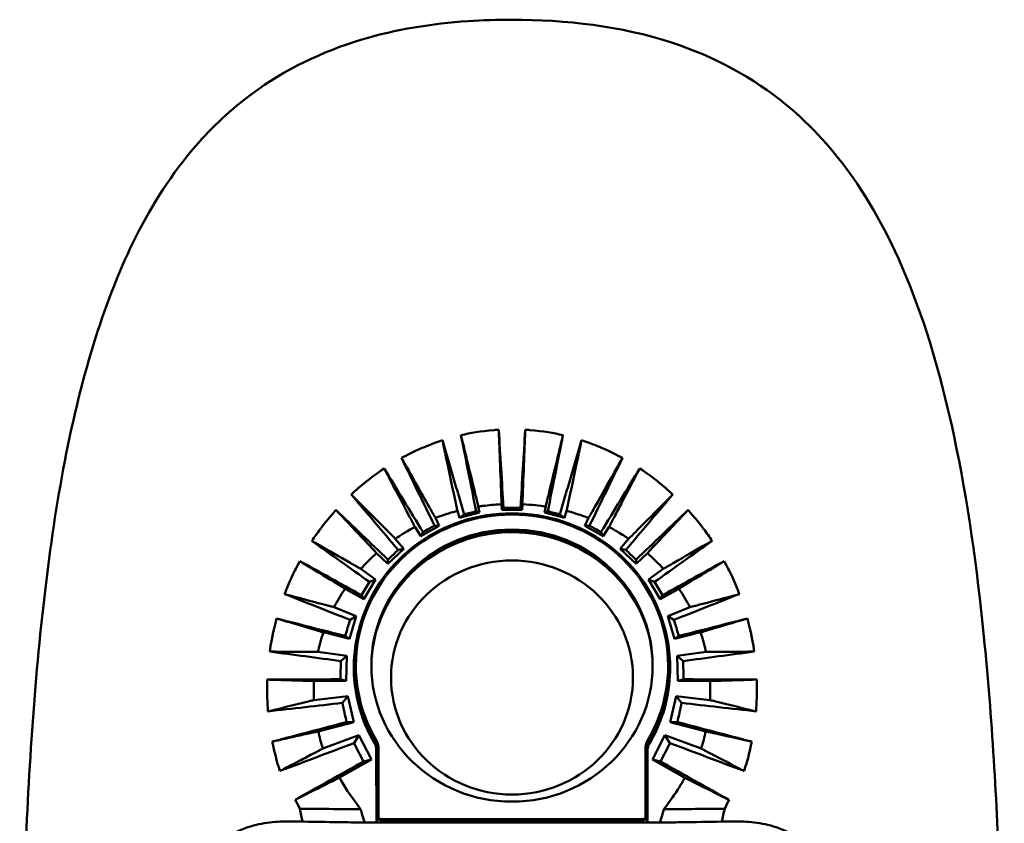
# Model space of a CAD drawing. Header units: millimetres. Extents: x 393 to 1646, y 391 to 1072.
# Tile 7 of 9: x 1110 to 1285, y 654 to 797. Entities that reach past the tile are written whole.
import ezdxf

# ---------------------------------------------------------------- set-up
doc = ezdxf.new("R2010")
doc.units = ezdxf.units.MM
doc.header["$LTSCALE"] = 4
doc.layers.add('Visibile (ISO)', color=7, linetype='Continuous', lineweight=50)

msp = doc.modelspace()

# ---------------------------------------------------------------- linework, layer by layer
at = {"layer": 'Visibile (ISO)'}
for p, q in [((1191.5, 709.58), (1191.29, 710.65)), ((1195.43, 711.07), (1195.49, 710.09)), ((1199.06, 710.09), (1199.13, 711.07)), ((1203.27, 710.65), (1203.06, 709.58)), ((1187.57, 709.88), (1187.95, 708.66)), ((1187.95, 708.66), (1191.5, 709.58)), ((1187.95, 708.66), (1188.79, 709.27)), ((1191.5, 709.58), (1190.91, 709.82)), ((1195.49, 710.09), (1195.77, 710.44)), ((1195.49, 710.09), (1199.06, 710.09)), ((1198.79, 710.44), (1195.77, 710.44)), ((1199.06, 710.09), (1198.79, 710.44)), ((1203.06, 709.58), (1203.65, 709.82)), ((1203.06, 709.58), (1206.61, 708.66)), ((1206.61, 708.66), (1205.76, 709.27)), ((1206.61, 708.66), (1206.98, 709.88)), ((1180.04, 707.01), (1181.06, 705.38)), ((1181.06, 705.38), (1184.33, 707.21)), ((1184.33, 707.21), (1183.5, 707.26)), ((1184.33, 707.21), (1183.66, 708.63)), ((1210.9, 708.63), (1210.22, 707.21)), ((1210.22, 707.21), (1211.06, 707.26)), ((1210.22, 707.21), (1213.5, 705.38)), ((1213.5, 705.38), (1214.51, 707.01)), ((1181.06, 705.38), (1181.48, 706.13)), ((1213.5, 705.38), (1213.08, 706.13)), ((1178.05, 703.14), (1176.54, 704.94)), ((1218.01, 704.94), (1216.51, 703.14)), ((1173.22, 702.37), (1175.24, 700.46)), ((1175.24, 700.46), (1178.05, 703.14)), ((1178.05, 703.14), (1177.04, 702.97)), ((1216.51, 703.14), (1217.51, 702.97)), ((1216.51, 703.14), (1219.32, 700.46)), ((1219.32, 700.46), (1221.34, 702.37)), ((1175.24, 700.46), (1175.24, 701.23)), ((1219.32, 700.46), (1219.32, 701.23)), ((1173.04, 697.68), (1170.39, 699.59)), ((1224.17, 699.59), (1221.52, 697.68)), ((1170.92, 694.23), (1173.04, 697.68)), ((1173.04, 697.68), (1171.95, 697.26)), ((1221.52, 697.68), (1222.61, 697.26)), ((1221.52, 697.68), (1223.64, 694.23)), ((1167.61, 696.04), (1170.92, 694.23)), ((1170.92, 694.23), (1170.52, 694.92)), ((1223.64, 694.23), (1226.94, 696.04)), ((1223.64, 694.23), (1224.04, 694.92)), ((1169.61, 691.2), (1165.66, 692.77)), ((1228.9, 692.77), (1224.95, 691.2)), ((1168.38, 687.13), (1169.61, 691.2)), ((1169.61, 691.2), (1168.5, 690.52)), ((1224.95, 691.2), (1226.06, 690.52)), ((1224.95, 691.2), (1226.18, 687.13)), ((1163.76, 688.31), (1168.38, 687.13)), ((1226.18, 687.13), (1230.8, 688.31)), ((1168.38, 687.13), (1167.64, 687.66)), ((1226.18, 687.13), (1226.92, 687.66)), ((1167.95, 684.14), (1162.79, 684.82)), ((1231.77, 684.82), (1226.61, 684.14)), ((1167.95, 684.14), (1166.88, 683.21)), ((1167.78, 679.67), (1167.95, 684.14)), ((1226.61, 684.14), (1227.68, 683.21)), ((1226.61, 684.14), (1226.78, 679.67)), ((1169.53, 682.14), (1169.53, 682.4)), ((1225.03, 682.14), (1225.03, 682.4)), ((1162.09, 679.65), (1167.78, 679.67)), ((1167.78, 679.67), (1166.76, 679.96)), ((1226.78, 679.67), (1227.8, 679.96)), ((1226.78, 679.67), (1232.47, 679.65)), ((1168.12, 676.94), (1162.08, 676.26)), ((1168.12, 676.94), (1167.13, 675.76)), ((1169.14, 672.36), (1168.12, 676.94)), ((1226.43, 676.94), (1225.42, 672.36)), ((1226.43, 676.94), (1227.43, 675.76)), ((1232.47, 676.26), (1226.43, 676.94)), ((1162.84, 670.7), (1169.14, 672.36)), ((1169.14, 672.36), (1167.87, 672.36)), ((1225.42, 672.36), (1226.69, 672.36)), ((1225.42, 672.36), (1231.71, 670.7)), ((1170.08, 670.06), (1163.68, 667.66)), ((1170.08, 670.06), (1169.21, 668.63)), ((1172.31, 665.68), (1170.08, 670.06)), ((1224.47, 670.06), (1222.25, 665.68)), ((1224.47, 670.06), (1225.35, 668.63)), ((1230.88, 667.66), (1224.47, 670.06)), ((1173.16, 667.47), (1173.17, 654.5)), ((1173.24, 667.49), (1173.25, 654.52)), ((1173.53, 667.99), (1173.53, 655.6)), ((1221.03, 655.6), (1221.03, 667.99)), ((1221.31, 654.52), (1221.31, 667.49)), ((1221.39, 654.5), (1221.39, 667.47)), ((1166.63, 662.49), (1172.31, 665.68)), ((1172.31, 665.68), (1170.86, 665.34)), ((1222.25, 665.68), (1223.7, 665.34)), ((1222.25, 665.68), (1227.99, 662.45)), ((1156.61, 654.67), (1160.05, 654.67)), ((1173.25, 654.52), (1173.17, 654.5)), ((1173.25, 654.52), (1221.31, 654.52)), ((1173.53, 655.6), (1173.53, 655.35)), ((1174.03, 655.12), (1220.53, 655.12)), ((1220.53, 654.87), (1174.03, 654.87)), ((1221.03, 655.35), (1221.03, 655.6)), ((1221.31, 654.52), (1221.39, 654.5)), ((1234.59, 654.67), (1237.95, 654.67)), ((1171.08, 654.5), (1173.17, 654.5)), ((1221.39, 654.5), (1223.57, 654.5))]:
    msp.add_line(p, q, dxfattribs=at)
for centre, major_axis, ratio, start_param, end_param in [((1195.44, 594), (-60.19, 334.99), 0.050006, 5.056435, 5.099792), ((1213.25, 594), (24.39, -335), 0.028508, 4.310778, 4.355307), ((1181.31, 594), (-24.39, -335), 0.028508, 1.927878, 1.972408), ((1199.11, 594), (60.19, 334.99), 0.050006, 1.183393, 1.22675), ((1258.6, 594), (112.89, -334.85), 0.089392, 4.288768, 4.330982), ((1135.96, 594), (-112.89, -334.85), 0.089392, 1.952203, 1.994417), ((1210.14, 594), (-153.41, 334.85), 0.065545, 5.027266, 5.065697), ((1184.42, 594), (153.41, 334.85), 0.065545, 1.217488, 1.25592), ((1281.58, 594), (216.88, -334.73), 0.062239, 4.294687, 4.330769), ((1112.97, 594), (-216.88, -334.73), 0.062239, 1.952417, 1.988499), ((1227.81, 594), (-271.88, 334.45), 0.070712, 4.986274, 5.017491), ((1166.75, 594), (271.88, 334.45), 0.070712, 1.265694, 1.296912), ((1197.28, 682.4), (27.75, 0), 0.967243, 5.758629, 9.949334), ((1317.38, 594), (361.78, -334.71), 0.038749, 4.316754, 4.344707), ((1197.28, 682.39), (28, 0), 0.967249, 0.293358, 2.848234), ((693.69, 594), (-1307.03, -334.8), 0.00895, 1.957001, 1.958752), ((1700.87, 594), (1307.03, -334.8), 0.00895, 4.324433, 4.326184), ((1077.18, 594), (-361.78, -334.71), 0.038749, 1.938478, 1.966432), ((948.14, 594), (-611.11, -334.75), 0.021259, 1.950902, 1.954483), ((1446.42, 594), (611.11, -334.75), 0.021259, 4.328702, 4.332284), ((1197.28, 682.12), (28, 0), 0.967249, 2.085629, 2.84361), ((1197.28, 682.14), (25, 0), 0.967243, 0.005249, 3.136344), ((1197.28, 681.86), (25.08, 0), 0.967243, 0.267981, 2.853185), ((1197.28, 682.12), (28, 0), 0.967249, 0.297983, 1.055963), ((1253.53, 594), (-452.66, 333.77), 0.063319, 4.940056, 4.963054), ((1141.03, 594), (452.66, 333.77), 0.063319, 1.320131, 1.343129), ((1034.1, 594), (-358.65, -334.71), 0.039111, 1.938503, 1.943986), ((1360.46, 594), (358.65, -334.71), 0.039111, 4.339199, 4.344682), ((1385.8, 594), (617.47, -334.75), 0.021001, 4.348661, 4.367676), ((1008.76, 594), (-617.47, -334.75), 0.021001, 1.915509, 1.934524), ((1077.88, 594), (-214.82, -334.73), 0.06269, 1.917002, 1.924338), ((1316.67, 594), (214.82, -334.73), 0.06269, 4.358847, 4.366183), ((1304.5, 594), (-824.43, 333.02), 0.044109, 4.895898, 4.910226), ((1090.06, 594), (824.43, 333.02), 0.044109, 1.372959, 1.387287), ((1586.91, 594), (1331.14, -334.8), 0.008774, 4.384505, 4.394174), ((1104.73, 594), (-111.26, -334.85), 0.089875, 1.883995, 1.892927), ((1289.83, 594), (111.26, -334.85), 0.089875, 4.390259, 4.39919), ((807.65, 594), (-1331.14, -334.8), 0.008774, 1.889011, 1.898681), ((1523.78, 594), (-2463.06, 332.51), 0.016538, 4.860037, 4.86523), ((870.77, 594), (2463.06, 332.51), 0.016538, 1.417955, 1.423148), ((1122.99, 594), (23.23, 334.99), 0.116475, 4.979976, 4.990012), ((1271.57, 594), (-23.23, 334.99), 0.116475, 1.293173, 1.303209), ((1197.28, 682.14), (-27.75, 0), 0.967243, 0, 0.524556), ((1197.28, 682.14), (27.75, 0), 0.967243, 5.758629, 6.283185), ((814.44, 594), (2886.08, 332.49), 0.014173, 1.446653, 1.451267), ((1136.14, 594), (-62.74, 334.89), 0.136921, 4.922849, 4.933299), ((1258.42, 594), (62.74, 334.89), 0.136921, 1.349886, 1.360336), ((1580.12, 594), (-2886.08, 332.49), 0.014173, 4.831918, 4.836532), ((821.18, 594), (-1283.72, -334.8), 0.009126, 1.831213, 1.841881), ((1573.38, 594), (1283.72, -334.8), 0.009126, 4.441305, 4.451973), ((1083.45, 594), (873.2, 332.97), 0.042193, 1.456352, 1.471515), ((1145.73, 594), (-158.16, 334.21), 0.145497, 4.858226, 4.868289), ((1171.53, 667.99), (2, 0), 0.967243, 0, 0.524556), ((1171.53, 667.73), (2, 0), 0.967243, 0, 0.524556), ((1223.03, 667.99), (-2, 0), 0.967243, 5.758629, 6.283185), ((1223.03, 667.73), (-2, 0), 0.967243, 5.758629, 6.283185), ((1248.82, 594), (158.16, 334.21), 0.145497, 1.414897, 1.424959), ((1311.1, 594), (-873.2, 332.97), 0.042193, 4.811671, 4.826833), ((1012.23, 594), (-604.85, -334.75), 0.021518, 1.803592, 1.824242), ((1382.33, 594), (604.85, -334.75), 0.021518, 4.458943, 4.479701), ((1174.03, 655.6), (-0.5, 0), 0.967243, 0, 1.570796), ((1174.03, 655.35), (-0.5, 0), 0.967243, 0, 1.570796), ((1220.53, 655.6), (0.5, 0), 0.967243, 4.712389, 6.283185), ((1220.53, 655.35), (0.5, 0), 0.967243, 4.712389, 6.283185)]:
    msp.add_ellipse(centre, major_axis=major_axis, ratio=ratio, start_param=start_param, end_param=end_param, dxfattribs=at)
for centre, major_axis in [((1197.28, 682.4), (25, 0)), ((1197.28, 680.28), (21.5, 0))]:
    msp.add_ellipse(centre, major_axis=major_axis, ratio=0.967243, dxfattribs=at)
for points, knots in [([(1109.78, 594), (1109.78, 611.27), (1110.02, 628.59), (1111.31, 662.58), (1112.35, 679.36), (1116.13, 711.22), (1118.78, 726.51), (1127.21, 753.09), (1132.65, 765), (1144.01, 778.14), (1147.38, 781.31), (1156.8, 788.25), (1163.5, 791.53), (1176.64, 795.45), (1183.06, 796.49), (1192.07, 797.1), (1194.68, 797.18), (1197.28, 797.18)], [0, 0, 0, 0, 5.180434, 5.180434, 10.322427, 10.322427, 15.256179, 15.256179, 19.504039, 19.504039, 21.003995, 21.003995, 23.269108, 23.269108, 25.20007, 25.20007, 25.98097, 25.98097, 25.98097, 25.98097]), ([(1197.28, 797.18), (1206.87, 797.18), (1216.7, 796.03), (1233.17, 790.67), (1240.22, 786.84), (1250.61, 778.26), (1254.56, 773.83), (1262.09, 763.09), (1265.4, 756.5), (1271.45, 741.19), (1273.91, 732.25), (1278.3, 711.61), (1279.94, 699.69), (1282.6, 673.14), (1283.44, 658.34), (1284.56, 627.09), (1284.78, 610.52), (1284.78, 594)], [0, 0, 0, 0, 2.87654, 2.87654, 5.316728, 5.316728, 7.249789, 7.249789, 9.689693, 9.689693, 12.711757, 12.711757, 16.507434, 16.507434, 21.032995, 21.032995, 25.988816, 25.988816, 25.988816, 25.988816]), ([(1194.92, 724.31), (1194.58, 724.29), (1194.36, 724.27), (1191.63, 724.06), (1189.85, 723.72), (1188.22, 723.34)], [-0.7189089, -0.7189089, -0.7189089, -0.7189089, -0.6766617, -0.6766617, -0.1752467, -0.1752467, -0.1752467, -0.1752467]), ([(1190.75, 712.9), (1190.33, 714.62), (1189.9, 716.41), (1189.34, 718.71), (1189.2, 719.27), (1189.07, 719.83), (1188.79, 720.98), (1188.5, 722.15), (1188.22, 723.34)], [0.309454, 0.309454, 0.309454, 0.309454, 1.101375, 1.101375, 1.34947, 1.34947, 1.34947, 1.860527, 1.860527, 1.860527, 1.860527]), ([(1195.34, 713.39), (1195.24, 715.91), (1195.15, 718.43), (1195.07, 720.53), (1195.02, 721.64), (1194.98, 722.81), (1194.93, 724.03), (1194.93, 724.13), (1194.93, 724.22), (1194.92, 724.31)], [-2.121771, -2.121771, -2.121771, -2.121771, -0.981463, -0.981463, -0.981463, -0.375877, -0.375877, -0.375877, -0.329718, -0.329718, -0.329718, -0.329718]), ([(1199.22, 713.39), (1199.31, 715.91), (1199.41, 718.43), (1199.49, 720.53), (1199.53, 721.64), (1199.58, 722.81), (1199.63, 724.03), (1199.63, 724.13), (1199.63, 724.22), (1199.64, 724.31)], [0.428376, 0.428376, 0.428376, 0.428376, 1.37902, 1.37902, 1.37902, 1.884551, 1.884551, 1.884551, 1.923161, 1.923161, 1.923161, 1.923161]), ([(1206.34, 723.34), (1204.7, 723.72), (1202.92, 724.06), (1200.22, 724.27), (1200.08, 724.29), (1199.64, 724.31)], [-15.144636, -15.144636, -15.144636, -15.144636, -3.690911, -3.690911, -2.931866, -2.931866, -2.931866, -2.931866]), ([(1203.81, 712.9), (1204.4, 715.35), (1204.99, 717.75), (1205.49, 719.83), (1205.75, 720.9), (1206.02, 721.99), (1206.28, 723.07), (1206.3, 723.16), (1206.32, 723.25), (1206.34, 723.34)], [-1.86736, -1.86736, -1.86736, -1.86736, -0.890048, -0.890048, -0.890048, -0.382743, -0.382743, -0.382743, -0.340687, -0.340687, -0.340687, -0.340687]), ([(1184.91, 722.44), (1183.12, 721.8), (1182.36, 721.52), (1179.82, 720.44), (1178.57, 719.8), (1177.65, 719.29)], [-0.3841653, -0.3841653, -0.3841653, -0.3841653, -0.2721106, -0.2721106, -0.105531, -0.105531, -0.105531, -0.105531]), ([(1187.1, 712.12), (1186.6, 714.46), (1186.08, 716.92), (1185.63, 719.05), (1185.41, 720.09), (1185.18, 721.14), (1184.96, 722.17), (1184.94, 722.26), (1184.92, 722.35), (1184.91, 722.44)], [-1.748024, -1.748024, -1.748024, -1.748024, -0.746479, -0.746479, -0.746479, -0.258303, -0.258303, -0.258303, -0.215997, -0.215997, -0.215997, -0.215997]), ([(1209.65, 722.44), (1209.63, 722.35), (1209.61, 722.26), (1209.6, 722.17), (1209.37, 721.14), (1209.15, 720.09), (1208.93, 719.05), (1208.48, 716.91), (1207.95, 714.46), (1207.46, 712.12)], [-2.178815, -2.178815, -2.178815, -2.178815, -2.126612, -2.126612, -2.126612, -1.526436, -1.526436, -1.526436, -0.297467, -0.297467, -0.297467, -0.297467]), ([(1216.9, 719.29), (1215.99, 719.8), (1214.73, 720.44), (1212.19, 721.53), (1211.43, 721.8), (1209.65, 722.44)], [-2.20346, -2.20346, -2.20346, -2.20346, -1.016527, -1.016527, -0.224425, -0.224425, -0.224425, -0.224425]), ([(1182.54, 710.61), (1181.83, 711.86), (1181.1, 713.17), (1179.94, 715.22), (1179.52, 715.97), (1179.1, 716.73), (1178.62, 717.57), (1178.14, 718.43), (1177.65, 719.29)], [0.333369, 0.333369, 0.333369, 0.333369, 0.971684, 0.971684, 1.332954, 1.332954, 1.332954, 1.736088, 1.736088, 1.736088, 1.736088]), ([(1212.02, 710.61), (1213.19, 712.7), (1214.39, 714.81), (1215.46, 716.73), (1215.9, 717.51), (1216.34, 718.29), (1216.78, 719.06), (1216.82, 719.14), (1216.86, 719.22), (1216.9, 719.29)], [-1.720806, -1.720806, -1.720806, -1.720806, -0.72332, -0.72332, -0.72332, -0.318054, -0.318054, -0.318054, -0.278327, -0.278327, -0.278327, -0.278327]), ([(1174.56, 717.45), (1173.16, 716.46), (1172.37, 715.91), (1170.27, 714.23), (1169.39, 713.45), (1168.7, 712.8)], [-0.4365709, -0.4365709, -0.4365709, -0.4365709, -0.2881838, -0.2881838, -0.1419477, -0.1419477, -0.1419477, -0.1419477]), ([(1179.02, 708.97), (1177.95, 711.02), (1176.82, 713.16), (1175.8, 715.1), (1175.41, 715.83), (1175.04, 716.54), (1174.68, 717.22), (1174.64, 717.3), (1174.6, 717.37), (1174.56, 717.45)], [-1.349599, -1.349599, -1.349599, -1.349599, -0.452947, -0.452947, -0.452947, -0.10961, -0.10961, -0.10961, -0.07078, -0.07078, -0.07078, -0.07078]), ([(1220, 717.45), (1219.96, 717.37), (1219.92, 717.3), (1219.88, 717.22), (1219.5, 716.5), (1219.13, 715.8), (1218.76, 715.1), (1218.12, 713.88), (1217.5, 712.71), (1216.46, 710.72), (1216.04, 709.93), (1215.63, 709.14), (1215.6, 709.08), (1215.57, 709.03), (1215.54, 708.97)], [-1.843481, -1.843481, -1.843481, -1.843481, -1.803465, -1.803465, -1.803465, -1.429515, -1.429515, -1.429515, -0.782497, -0.782497, -0.370924, -0.370924, -0.370924, -0.341945, -0.341945, -0.341945, -0.341945]), ([(1225.86, 712.8), (1225.16, 713.45), (1224.28, 714.23), (1222.18, 715.92), (1221.4, 716.47), (1220, 717.45)], [-1.553835, -1.553835, -1.553835, -1.553835, -0.871659, -0.871659, -0.188776, -0.188776, -0.188776, -0.188776]), ([(1174.98, 706.5), (1173.4, 708.08), (1171.73, 709.76), (1170.13, 711.37), (1169.65, 711.84), (1169.18, 712.32), (1168.7, 712.8)], [-1.327757, -1.327757, -1.327757, -1.327757, -0.325287, -0.325287, -0.325287, -0.030387, -0.030387, -0.030387, -0.030387]), ([(1219.58, 706.5), (1221.23, 708.15), (1222.9, 709.83), (1224.43, 711.37), (1224.86, 711.79), (1225.28, 712.22), (1225.69, 712.63), (1225.74, 712.69), (1225.8, 712.74), (1225.86, 712.8)], [-1.280131, -1.280131, -1.280131, -1.280131, -0.325281, -0.325281, -0.325281, -0.060748, -0.060748, -0.060748, -0.02401, -0.02401, -0.02401, -0.02401]), ([(1187.57, 709.88), (1187.54, 710.02), (1187.51, 710.16), (1187.48, 710.31), (1187.44, 710.53), (1187.39, 710.77), (1187.34, 711)], [-2.0735629, -2.0735629, -2.0735629, -2.0735629, -2.0107017, -2.0107017, -2.0107017, -1.9091763, -1.9091763, -1.9091763, -1.9091763]), ([(1191.29, 710.65), (1191.26, 710.79), (1191.22, 710.93), (1191.19, 711.08), (1191.13, 711.31), (1191.08, 711.54), (1191.02, 711.77)], [-0.0441132, -0.0441132, -0.0441132, -0.0441132, 0.0244326, 0.0244326, 0.0244326, 0.1346607, 0.1346607, 0.1346607, 0.1346607]), ([(1195.43, 711.07), (1194, 711), (1193.26, 710.92), (1191.8, 710.73), (1191.55, 710.69), (1191.29, 710.65)], [-0.4324528, -0.4324528, -0.4324528, -0.4324528, -0.1209937, -0.1209937, -0.064705, -0.064705, -0.064705, -0.064705]), ([(1195.43, 711.07), (1195.43, 711.21), (1195.42, 711.36), (1195.41, 711.51), (1195.4, 711.75), (1195.4, 711.99), (1195.39, 712.23)], [-2.4734166, -2.4734166, -2.4734166, -2.4734166, -2.4061749, -2.4061749, -2.4061749, -2.2970564, -2.2970564, -2.2970564, -2.2970564]), ([(1199.13, 711.07), (1199.13, 711.21), (1199.14, 711.36), (1199.14, 711.51), (1199.15, 711.75), (1199.16, 711.99), (1199.17, 712.23)], [0.1351483, 0.1351483, 0.1351483, 0.1351483, 0.1912215, 0.1912215, 0.1912215, 0.2822142, 0.2822142, 0.2822142, 0.2822142]), ([(1203.27, 710.65), (1202.15, 710.82), (1200.85, 710.98), (1199.19, 711.06), (1199.16, 711.06), (1199.13, 711.07)], [-2.695234, -2.695234, -2.695234, -2.695234, -1.539815, -1.539815, -1.520644, -1.520644, -1.520644, -1.520644]), ([(1203.27, 710.65), (1203.3, 710.79), (1203.33, 710.93), (1203.37, 711.08), (1203.43, 711.31), (1203.48, 711.54), (1203.54, 711.77)], [-2.1669729, -2.1669729, -2.1669729, -2.1669729, -2.1097708, -2.1097708, -2.1097708, -2.0171252, -2.0171252, -2.0171252, -2.0171252]), ([(1207.22, 711), (1207.17, 710.77), (1207.12, 710.53), (1207.07, 710.31), (1207.04, 710.16), (1207.01, 710.02), (1206.98, 709.88)], [-0.0993764, -0.0993764, -0.0993764, -0.0993764, 0.0254841, 0.0254841, 0.0254841, 0.1028107, 0.1028107, 0.1028107, 0.1028107]), ([(1165.99, 710.06), (1164.9, 708.81), (1164.17, 707.95), (1162.66, 705.93), (1162.17, 705.24), (1161.72, 704.56)], [-1.1964088, -1.1964088, -1.1964088, -1.1964088, -0.7301458, -0.7301458, -0.4434389, -0.4434389, -0.4434389, -0.4434389]), ([(1171.75, 703.94), (1170.24, 705.55), (1168.62, 707.27), (1167.14, 708.83), (1166.81, 709.19), (1166.47, 709.54), (1166.15, 709.88), (1166.1, 709.94), (1166.04, 710), (1165.99, 710.06)], [-1.489556, -1.489556, -1.489556, -1.489556, -0.598464, -0.598464, -0.598464, -0.395305, -0.395305, -0.395305, -0.361135, -0.361135, -0.361135, -0.361135]), ([(1183.66, 708.63), (1183.59, 708.75), (1183.52, 708.88), (1183.45, 709), (1183.33, 709.21), (1183.22, 709.41), (1183.1, 709.62)], [-0.0098062, -0.0098062, -0.0098062, -0.0098062, 0.0568497, 0.0568497, 0.0568497, 0.1638125, 0.1638125, 0.1638125, 0.1638125]), ([(1187.57, 709.88), (1187.42, 709.84), (1187.25, 709.79), (1185.45, 709.3), (1184.58, 708.98), (1183.66, 708.63)], [-0.3454513, -0.3454513, -0.3454513, -0.3454513, -0.3118041, -0.3118041, -0.0123418, -0.0123418, -0.0123418, -0.0123418]), ([(1210.9, 708.63), (1210.31, 708.85), (1209.72, 709.07), (1208.14, 709.57), (1207.56, 709.73), (1206.98, 709.88)], [-0.29879634, -0.29879634, -0.29879634, -0.29879634, -0.24048952, -0.24048952, -0.20767843, -0.20767843, -0.20767843, -0.20767843]), ([(1210.9, 708.63), (1210.97, 708.75), (1211.04, 708.88), (1211.11, 709), (1211.23, 709.21), (1211.34, 709.41), (1211.46, 709.62)], [-2.0384568, -2.0384568, -2.0384568, -2.0384568, -1.9774342, -1.9774342, -1.9774342, -1.878964, -1.878964, -1.878964, -1.878964]), ([(1228.57, 710.06), (1228.52, 710), (1228.46, 709.94), (1228.41, 709.88), (1228.08, 709.53), (1227.75, 709.18), (1227.42, 708.83), (1226.44, 707.8), (1225.51, 706.81), (1224.04, 705.24), (1223.52, 704.69), (1223, 704.14), (1222.93, 704.07), (1222.87, 704), (1222.81, 703.94)], [-1.660856, -1.660856, -1.660856, -1.660856, -1.624799, -1.624799, -1.624799, -1.405571, -1.405571, -1.405571, -0.755151, -0.755151, -0.405114, -0.405114, -0.405114, -0.361941, -0.361941, -0.361941, -0.361941]), ([(1232.84, 704.56), (1232.38, 705.24), (1231.89, 705.95), (1230.38, 707.96), (1229.65, 708.82), (1228.57, 710.06)], [-1.390053, -1.390053, -1.390053, -1.390053, -0.960375, -0.960375, -0.271324, -0.271324, -0.271324, -0.271324]), ([(1180.04, 707.01), (1179.94, 706.96), (1179.85, 706.91), (1178.22, 706.05), (1177.39, 705.51), (1176.54, 704.94)], [-0.3530954, -0.3530954, -0.3530954, -0.3530954, -0.332982, -0.332982, -0.0202146, -0.0202146, -0.0202146, -0.0202146]), ([(1180.04, 707.01), (1179.98, 707.13), (1179.91, 707.26), (1179.85, 707.38), (1179.74, 707.58), (1179.64, 707.78), (1179.53, 707.99)], [-1.6429424, -1.6429424, -1.6429424, -1.6429424, -1.5863551, -1.5863551, -1.5863551, -1.4949304, -1.4949304, -1.4949304, -1.4949304]), ([(1215.03, 707.99), (1214.92, 707.79), (1214.82, 707.58), (1214.71, 707.38), (1214.64, 707.26), (1214.58, 707.13), (1214.51, 707.01)], [-0.172886, -0.172886, -0.172886, -0.172886, -0.0696108, -0.0696108, -0.0696108, -0.0064134, -0.0064134, -0.0064134, -0.0064134]), ([(1218.01, 704.94), (1217.51, 705.27), (1216.91, 705.67), (1215.5, 706.49), (1215.01, 706.75), (1214.51, 707.01)], [-1.1126826, -1.1126826, -1.1126826, -1.1126826, -0.6573307, -0.6573307, -0.42033, -0.42033, -0.42033, -0.42033]), ([(1176.54, 704.94), (1176.45, 705.03), (1176.35, 705.13), (1176.25, 705.23), (1176.01, 705.47), (1175.78, 705.7), (1175.36, 706.12), (1175.17, 706.31), (1174.98, 706.5)], [-1.6619542, -1.6619542, -1.6619542, -1.6619542, -1.5980216, -1.5980216, -1.5980216, -1.4479638, -1.4479638, -1.3277567, -1.3277567, -1.3277567, -1.3277567]), ([(1218.01, 704.94), (1218.11, 705.03), (1218.21, 705.13), (1218.31, 705.23), (1218.73, 705.65), (1219.15, 706.07), (1219.58, 706.5)], [-1.5843809, -1.5843809, -1.5843809, -1.5843809, -1.5259554, -1.5259554, -1.5259554, -1.2801313, -1.2801313, -1.2801313, -1.2801313]), ([(1168.52, 700.66), (1166.61, 701.75), (1164.62, 702.89), (1162.69, 704), (1162.37, 704.18), (1162.04, 704.37), (1161.72, 704.56)], [-1.226533, -1.226533, -1.226533, -1.226533, -0.248922, -0.248922, -0.248922, -0.084574, -0.084574, -0.084574, -0.084574]), ([(1173.22, 702.37), (1173.12, 702.47), (1173.03, 702.57), (1172.94, 702.67), (1172.55, 703.08), (1172.16, 703.5), (1171.75, 703.94)], [-1.784663, -1.784663, -1.784663, -1.784663, -1.7275762, -1.7275762, -1.7275762, -1.4895563, -1.4895563, -1.4895563, -1.4895563]), ([(1222.81, 703.94), (1222.41, 703.52), (1222.02, 703.09), (1221.62, 702.67), (1221.53, 702.57), (1221.43, 702.47), (1221.34, 702.37)], [-0.3619405, -0.3619405, -0.3619405, -0.3619405, -0.0963528, -0.0963528, -0.0963528, -0.0344603, -0.0344603, -0.0344603, -0.0344603]), ([(1226.04, 700.66), (1228.01, 701.79), (1230.02, 702.94), (1231.86, 704), (1232.12, 704.15), (1232.38, 704.3), (1232.64, 704.45), (1232.71, 704.48), (1232.77, 704.52), (1232.84, 704.56)], [-1.199643, -1.199643, -1.199643, -1.199643, -0.250648, -0.250648, -0.250648, -0.117061, -0.117061, -0.117061, -0.083459, -0.083459, -0.083459, -0.083459]), ([(1173.22, 702.37), (1173.09, 702.27), (1172.97, 702.16), (1171.92, 701.21), (1171.19, 700.47), (1170.39, 699.59)], [-0.6302308, -0.6302308, -0.6302308, -0.6302308, -0.5751256, -0.5751256, -0.1602185, -0.1602185, -0.1602185, -0.1602185]), ([(1159.55, 700.97), (1159.05, 700.01), (1158.63, 699.21), (1157.64, 697.07), (1157.23, 696.07), (1156.86, 695.11)], [-0.9845334, -0.9845334, -0.9845334, -0.9845334, -0.7043698, -0.7043698, -0.3916994, -0.3916994, -0.3916994, -0.3916994]), ([(1165.84, 697.13), (1164, 698.26), (1162.04, 699.46), (1160.25, 700.55), (1160.08, 700.65), (1159.91, 700.75), (1159.74, 700.86), (1159.68, 700.9), (1159.62, 700.93), (1159.55, 700.97)], [-1.629061, -1.629061, -1.629061, -1.629061, -0.637994, -0.637994, -0.637994, -0.543847, -0.543847, -0.543847, -0.50904, -0.50904, -0.50904, -0.50904]), ([(1169.46, 700.12), (1169.4, 700.15), (1169.34, 700.19), (1169.03, 700.37), (1168.78, 700.51), (1168.52, 700.66)], [-1.3875192, -1.3875192, -1.3875192, -1.3875192, -1.3571535, -1.3571535, -1.2265329, -1.2265329, -1.2265329, -1.2265329]), ([(1170.39, 699.59), (1170.27, 699.66), (1170.15, 699.72), (1170.03, 699.79), (1169.84, 699.9), (1169.65, 700.01), (1169.46, 700.12)], [-1.5489573, -1.5489573, -1.5489573, -1.5489573, -1.4873442, -1.4873442, -1.4873442, -1.3875192, -1.3875192, -1.3875192, -1.3875192]), ([(1224.17, 699.59), (1224.29, 699.66), (1224.41, 699.72), (1224.52, 699.79), (1224.72, 699.9), (1224.91, 700.01), (1225.1, 700.12)], [-1.5009849, -1.5009849, -1.5009849, -1.5009849, -1.4432386, -1.4432386, -1.4432386, -1.3499325, -1.3499325, -1.3499325, -1.3499325]), ([(1235, 700.97), (1234.94, 700.93), (1234.88, 700.9), (1234.82, 700.86), (1234.65, 700.75), (1234.48, 700.65), (1234.31, 700.55), (1233.01, 699.75), (1231.77, 699), (1230.04, 697.94), (1229.54, 697.64), (1229.05, 697.34), (1228.94, 697.27), (1228.83, 697.2), (1228.72, 697.13)], [-1.494018, -1.494018, -1.494018, -1.494018, -1.461871, -1.461871, -1.461871, -1.374712, -1.374712, -1.374712, -0.703644, -0.703644, -0.439557, -0.439557, -0.439557, -0.379418, -0.379418, -0.379418, -0.379418]), ([(1237.69, 695.11), (1237.33, 696.07), (1236.91, 697.08), (1235.93, 699.21), (1235.51, 700.02), (1235, 700.97)], [-1.737437, -1.737437, -1.737437, -1.737437, -1.105777, -1.105777, -0.543416, -0.543416, -0.543416, -0.543416]), ([(1167.61, 696.04), (1167.5, 696.11), (1167.39, 696.18), (1167.28, 696.25), (1167.1, 696.36), (1166.92, 696.47), (1166.73, 696.59)], [-1.9564556, -1.9564556, -1.9564556, -1.9564556, -1.8931305, -1.8931305, -1.8931305, -1.7909995, -1.7909995, -1.7909995, -1.7909995]), ([(1227.83, 696.59), (1227.64, 696.47), (1227.46, 696.36), (1227.28, 696.25), (1227.17, 696.18), (1227.06, 696.11), (1226.94, 696.04)], [-0.220117, -0.220117, -0.220117, -0.220117, -0.1220804, -0.1220804, -0.1220804, -0.0619337, -0.0619337, -0.0619337, -0.0619337]), ([(1163.63, 693.3), (1161.54, 693.86), (1159.39, 694.43), (1157.29, 695), (1157.14, 695.03), (1157, 695.07), (1156.86, 695.11)], [-1.134249, -1.134249, -1.134249, -1.134249, -0.187331, -0.187331, -0.187331, -0.124178, -0.124178, -0.124178, -0.124178]), ([(1230.93, 693.3), (1233.08, 693.87), (1235.25, 694.45), (1237.27, 695), (1237.35, 695.02), (1237.42, 695.04), (1237.49, 695.06), (1237.56, 695.07), (1237.63, 695.09), (1237.69, 695.11)], [-1.1060498, -1.1060498, -1.1060498, -1.1060498, -0.1880217, -0.1880217, -0.1880217, -0.1552799, -0.1552799, -0.1552799, -0.1243736, -0.1243736, -0.1243736, -0.1243736]), ([(1164.65, 693.03), (1164.6, 693.05), (1164.56, 693.06), (1164.22, 693.15), (1163.93, 693.23), (1163.63, 693.3)], [-1.2891877, -1.2891877, -1.2891877, -1.2891877, -1.2677845, -1.2677845, -1.1342495, -1.1342495, -1.1342495, -1.1342495]), ([(1165.66, 692.77), (1165.53, 692.8), (1165.41, 692.83), (1165.28, 692.87), (1165.07, 692.92), (1164.86, 692.98), (1164.65, 693.03)], [-1.4443847, -1.4443847, -1.4443847, -1.4443847, -1.3851956, -1.3851956, -1.3851956, -1.2891877, -1.2891877, -1.2891877, -1.2891877]), ([(1228.9, 692.77), (1229.02, 692.8), (1229.15, 692.83), (1229.28, 692.87), (1229.49, 692.92), (1229.7, 692.98), (1229.91, 693.03)], [-1.3964744, -1.3964744, -1.3964744, -1.3964744, -1.3409753, -1.3409753, -1.3409753, -1.2511285, -1.2511285, -1.2511285, -1.2511285]), ([(1155.45, 690.76), (1155.34, 690.39), (1155.25, 690.04), (1154.69, 687.79), (1154.4, 686.13), (1154.23, 684.88)], [-0.2976712, -0.2976712, -0.2976712, -0.2976712, -0.2715877, -0.2715877, -0.1175026, -0.1175026, -0.1175026, -0.1175026]), ([(1161.81, 688.88), (1159.77, 689.49), (1157.61, 690.12), (1155.67, 690.7), (1155.66, 690.7), (1155.65, 690.7), (1155.64, 690.7), (1155.58, 690.72), (1155.51, 690.74), (1155.45, 690.76)], [-1.595308, -1.595308, -1.595308, -1.595308, -0.624465, -0.624465, -0.624465, -0.620731, -0.620731, -0.620731, -0.587907, -0.587907, -0.587907, -0.587907]), ([(1172.89, 668.48), (1171.54, 670.76), (1170.54, 673.2), (1169.25, 678.49), (1169.02, 681.3), (1169.41, 686.18), (1169.82, 688.24), (1170.48, 690.22)], [-11.847654, -11.847654, -11.847654, -11.847654, -11.034654, -11.034654, -10.163992, -10.163992, -9.515825, -9.515825, -9.515825, -9.515825]), ([(1170.51, 690.07), (1170.26, 689.29), (1170.04, 688.49), (1169.1, 684.24), (1169.04, 680.68), (1170.14, 674.72), (1170.97, 672.31), (1172.39, 669.52), (1172.67, 669.01), (1172.97, 668.5)], [14.744071, 14.744071, 14.744071, 14.744071, 14.999585, 14.999585, 16.093091, 16.093091, 16.877141, 16.877141, 17.057768, 17.057768, 17.057768, 17.057768]), ([(1221.59, 668.5), (1223.16, 671.14), (1224.26, 674.02), (1225.51, 680.48), (1225.48, 684.04), (1224.55, 688.36), (1224.32, 689.22), (1224.05, 690.07)], [5.295115, 5.295115, 5.295115, 5.295115, 6.240774, 6.240774, 7.334362, 7.334362, 7.610724, 7.610724, 7.610724, 7.610724]), ([(1224.08, 690.22), (1225.1, 687.12), (1225.53, 683.87), (1225.24, 678.4), (1224.85, 676.2), (1223.56, 672.13), (1222.72, 670.25), (1221.67, 668.48)], [-2.388946, -2.388946, -2.388946, -2.388946, -1.379716, -1.379716, -0.689862, -0.689862, -0.057652, -0.057652, -0.057652, -0.057652]), ([(1239.11, 690.76), (1239.05, 690.74), (1238.98, 690.72), (1238.92, 690.7), (1238.91, 690.7), (1238.9, 690.7), (1238.89, 690.7), (1237.41, 690.26), (1236, 689.84), (1233.98, 689.25), (1233.37, 689.07), (1232.75, 688.88)], [-1.3671636, -1.3671636, -1.3671636, -1.3671636, -1.3380629, -1.3380629, -1.3380629, -1.3347524, -1.3347524, -1.3347524, -0.6777279, -0.6777279, -0.3869203, -0.3869203, -0.3869203, -0.3869203]), ([(1240.33, 684.88), (1240.15, 686.13), (1239.87, 687.8), (1239.3, 690.04), (1239.21, 690.39), (1239.11, 690.76)], [-2.388033, -2.388033, -2.388033, -2.388033, -1.049598, -1.049598, -0.823781, -0.823781, -0.823781, -0.823781]), ([(1163.76, 688.31), (1163.64, 688.34), (1163.52, 688.38), (1163.39, 688.42), (1163.19, 688.47), (1162.99, 688.53), (1162.79, 688.59)], [-1.9122387, -1.9122387, -1.9122387, -1.9122387, -1.8510855, -1.8510855, -1.8510855, -1.752353, -1.752353, -1.752353, -1.752353]), ([(1231.77, 688.59), (1231.57, 688.53), (1231.37, 688.47), (1231.17, 688.42), (1231.04, 688.38), (1230.92, 688.34), (1230.8, 688.31)], [-0.2329202, -0.2329202, -0.2329202, -0.2329202, -0.1377645, -0.1377645, -0.1377645, -0.0792873, -0.0792873, -0.0792873, -0.0792873]), ([(1160.73, 684.83), (1158.65, 684.85), (1156.52, 684.86), (1154.43, 684.88), (1154.36, 684.88), (1154.29, 684.88), (1154.23, 684.88)], [-1.064891, -1.064891, -1.064891, -1.064891, -0.1719115, -0.1719115, -0.1719115, -0.1431162, -0.1431162, -0.1431162, -0.1431162]), ([(1162.79, 684.82), (1162.66, 684.82), (1162.53, 684.82), (1162.4, 684.83), (1162.2, 684.83), (1161.99, 684.83), (1161.78, 684.83), (1161.77, 684.83), (1161.76, 684.83)], [-1.3629815, -1.3629815, -1.3629815, -1.3629815, -1.3060962, -1.3060962, -1.3060962, -1.217336, -1.217336, -1.2137733, -1.2137733, -1.2137733, -1.2137733]), ([(1231.77, 684.82), (1231.9, 684.82), (1232.03, 684.82), (1232.16, 684.83), (1232.37, 684.83), (1232.58, 684.83), (1232.79, 684.83)], [-1.373798, -1.373798, -1.373798, -1.373798, -1.3169402, -1.3169402, -1.3169402, -1.2247655, -1.2247655, -1.2247655, -1.2247655]), ([(1233.83, 684.83), (1234.66, 684.84), (1235.49, 684.85), (1237.58, 684.86), (1238.86, 684.87), (1240.13, 684.88), (1240.2, 684.88), (1240.26, 684.88), (1240.33, 684.88)], [-1.0758046, -1.0758046, -1.0758046, -1.0758046, -0.7169195, -0.7169195, -0.1723517, -0.1723517, -0.1723517, -0.1434109, -0.1434109, -0.1434109, -0.1434109]), ([(1160.08, 679.71), (1158.38, 679.76), (1156.67, 679.82), (1154.64, 679.88), (1154.31, 679.89), (1153.98, 679.9), (1153.92, 679.9), (1153.85, 679.9), (1153.78, 679.91)], [-1.726917, -1.726917, -1.726917, -1.726917, -0.909151, -0.909151, -0.752349, -0.752349, -0.752349, -0.721998, -0.721998, -0.721998, -0.721998]), ([(1162.09, 679.65), (1161.96, 679.65), (1161.84, 679.65), (1161.71, 679.66), (1161.5, 679.67), (1161.3, 679.67), (1161.09, 679.68)], [-2.0507146, -2.0507146, -2.0507146, -2.0507146, -1.9890674, -1.9890674, -1.9890674, -1.8888386, -1.8888386, -1.8888386, -1.8888386]), ([(1233.47, 679.68), (1233.26, 679.67), (1233.05, 679.67), (1232.85, 679.66), (1232.72, 679.65), (1232.59, 679.65), (1232.47, 679.65)], [-0.2309559, -0.2309559, -0.2309559, -0.2309559, -0.1395605, -0.1395605, -0.1395605, -0.0834224, -0.0834224, -0.0834224, -0.0834224]), ([(1234.48, 679.71), (1234.45, 679.71), (1234.42, 679.71), (1234.4, 679.71), (1234.09, 679.7), (1233.78, 679.69), (1233.47, 679.68)], [-0.3791092, -0.3791092, -0.3791092, -0.3791092, -0.367619, -0.367619, -0.367619, -0.2309559, -0.2309559, -0.2309559, -0.2309559]), ([(1240.78, 679.91), (1240.71, 679.9), (1240.64, 679.9), (1240.58, 679.9), (1239.14, 679.86), (1237.77, 679.81), (1235.77, 679.75), (1235.12, 679.73), (1234.48, 679.71)], [-1.2871646, -1.2871646, -1.2871646, -1.2871646, -1.2607344, -1.2607344, -1.2607344, -0.6637006, -0.6637006, -0.3791092, -0.3791092, -0.3791092, -0.3791092]), ([(1160.11, 675.77), (1158.12, 675.29), (1156.1, 674.79), (1154.1, 674.31), (1154.04, 674.29), (1153.98, 674.28), (1153.91, 674.26)], [-1.0270815, -1.0270815, -1.0270815, -1.0270815, -0.1682655, -0.1682655, -0.1682655, -0.1407107, -0.1407107, -0.1407107, -0.1407107]), ([(1162.08, 676.26), (1161.96, 676.23), (1161.83, 676.2), (1161.71, 676.17), (1161.55, 676.13), (1161.38, 676.09), (1161.18, 676.04), (1161.14, 676.03), (1161.1, 676.02)], [-1.3143745, -1.3143745, -1.3143745, -1.3143745, -1.2594939, -1.2594939, -1.2594939, -1.1882528, -1.1882528, -1.1705293, -1.1705293, -1.1705293, -1.1705293]), ([(1232.47, 676.26), (1232.6, 676.23), (1232.72, 676.2), (1232.85, 676.17), (1233.01, 676.13), (1233.17, 676.09), (1233.38, 676.04), (1233.42, 676.03), (1233.46, 676.02)], [-1.3143642, -1.3143642, -1.3143642, -1.3143642, -1.2594837, -1.2594837, -1.2594837, -1.1885545, -1.1885545, -1.1705194, -1.1705194, -1.1705194, -1.1705194]), ([(1234.45, 675.77), (1236.43, 675.29), (1238.46, 674.79), (1240.45, 674.31), (1240.52, 674.29), (1240.58, 674.28), (1240.65, 674.26)], [-1.0270738, -1.0270738, -1.0270738, -1.0270738, -0.1682653, -0.1682653, -0.1682653, -0.1407105, -0.1407105, -0.1407105, -0.1407105]), ([(1160.9, 670.27), (1159.15, 669.88), (1157.39, 669.49), (1155.39, 669.04), (1155.13, 668.99), (1154.86, 668.93), (1154.79, 668.91), (1154.73, 668.9), (1154.67, 668.88)], [-1.800732, -1.800732, -1.800732, -1.800732, -0.874147, -0.874147, -0.739936, -0.739936, -0.739936, -0.70828, -0.70828, -0.70828, -0.70828]), ([(1162.84, 670.7), (1162.72, 670.67), (1162.6, 670.64), (1162.47, 670.62), (1162.27, 670.57), (1162.07, 670.53), (1161.87, 670.48)], [-2.14632, -2.14632, -2.14632, -2.14632, -2.0805243, -2.0805243, -2.0805243, -1.973561, -1.973561, -1.973561, -1.973561]), ([(1232.69, 670.48), (1232.48, 670.53), (1232.28, 670.57), (1232.08, 670.62), (1231.96, 670.64), (1231.84, 670.67), (1231.71, 670.7)], [-0.2109891, -0.2109891, -0.2109891, -0.2109891, -0.1226007, -0.1226007, -0.1226007, -0.0682733, -0.0682733, -0.0682733, -0.0682733]), ([(1239.89, 668.88), (1239.83, 668.9), (1239.76, 668.91), (1239.7, 668.93), (1238.28, 669.24), (1236.92, 669.54), (1235.05, 669.96), (1234.38, 670.11), (1233.71, 670.26), (1233.69, 670.26), (1233.68, 670.26), (1233.66, 670.27)], [-1.2060709, -1.2060709, -1.2060709, -1.2060709, -1.1826614, -1.1826614, -1.1826614, -0.6564686, -0.6564686, -0.3609175, -0.3609175, -0.3609175, -0.3540751, -0.3540751, -0.3540751, -0.3540751]), ([(1172.97, 668.5), (1173.06, 668.35), (1173.13, 668.19), (1173.22, 667.85), (1173.24, 667.67), (1173.24, 667.49)], [0, 0, 0, 0, 0.0540031, 0.0540031, 0.1094938, 0.1094938, 0.1094938, 0.1094938]), ([(1221.31, 667.49), (1221.31, 667.66), (1221.34, 667.84), (1221.43, 668.18), (1221.5, 668.35), (1221.59, 668.5)], [0, 0, 0, 0, 0.0541565, 0.0541565, 0.1095318, 0.1095318, 0.1095318, 0.1095318]), ([(1162.79, 667.2), (1162.97, 667.29), (1163.16, 667.39), (1163.34, 667.49), (1163.45, 667.55), (1163.57, 667.61), (1163.68, 667.66)], [1.1663348, 1.1663348, 1.1663348, 1.1663348, 1.2523333, 1.2523333, 1.2523333, 1.3055734, 1.3055734, 1.3055734, 1.3055734]), ([(1173.16, 667.47), (1173.16, 667.65), (1173.14, 667.83), (1173.05, 668.17), (1172.98, 668.33), (1172.89, 668.48)], [-0.1093388, -0.1093388, -0.1093388, -0.1093388, -0.0544348, -0.0544348, 0, 0, 0, 0]), ([(1221.67, 668.48), (1221.58, 668.33), (1221.51, 668.17), (1221.42, 667.83), (1221.39, 667.65), (1221.39, 667.47)], [-0.1093765, -0.1093765, -0.1093765, -0.1093765, -0.0549056, -0.0549056, 0, 0, 0, 0]), ([(1230.88, 667.66), (1230.99, 667.61), (1231.1, 667.55), (1231.22, 667.49), (1231.4, 667.39), (1231.59, 667.29), (1231.77, 667.2)], [-1.267514, -1.267514, -1.267514, -1.267514, -1.2166506, -1.2166506, -1.2166506, -1.1345063, -1.1345063, -1.1345063, -1.1345063]), ([(1156.03, 663.67), (1156.13, 663.72), (1156.24, 663.78), (1156.35, 663.84), (1157.43, 664.4), (1158.51, 664.96), (1160.35, 665.92), (1161.12, 666.33), (1161.89, 666.73)], [0.119071, 0.119071, 0.119071, 0.119071, 0.1696312, 0.1696312, 0.1696312, 0.6691287, 0.6691287, 1.0274107, 1.0274107, 1.0274107, 1.0274107]), ([(1232.66, 666.73), (1234.53, 665.75), (1236.41, 664.77), (1238.21, 663.84), (1238.26, 663.81), (1238.31, 663.78), (1238.36, 663.76), (1238.42, 663.73), (1238.47, 663.7), (1238.53, 663.67)], [-1.0017925, -1.0017925, -1.0017925, -1.0017925, -0.1696903, -0.1696903, -0.1696903, -0.1460879, -0.1460879, -0.1460879, -0.1190893, -0.1190893, -0.1190893, -0.1190893]), ([(1164.86, 661.6), (1163.03, 660.69), (1161.2, 659.77), (1159.35, 658.85), (1159.21, 658.78), (1159.08, 658.72), (1158.95, 658.65), (1158.89, 658.62), (1158.83, 658.59), (1158.77, 658.56)], [-3.6705284, -3.6705284, -3.6705284, -3.6705284, -2.8062369, -2.8062369, -2.8062369, -2.7443425, -2.7443425, -2.7443425, -2.7172192, -2.7172192, -2.7172192, -2.7172192]), ([(1166.63, 662.49), (1166.52, 662.43), (1166.41, 662.38), (1166.3, 662.32), (1166.11, 662.23), (1165.93, 662.14), (1165.75, 662.05)], [-3.9512882, -3.9512882, -3.9512882, -3.9512882, -3.8978599, -3.8978599, -3.8978599, -3.8109855, -3.8109855, -3.8109855, -3.8109855]), ([(1224.29, 656.87), (1226.15, 659.42), (1226.42, 659.82), (1227.36, 661.34), (1227.69, 661.92), (1227.99, 662.45)], [-1.3173116, -1.3173116, -1.3173116, -1.3173116, -1.1332114, -1.1332114, -1.0085125, -1.0085125, -1.0085125, -1.0085125]), ([(1228.87, 662.01), (1228.69, 662.1), (1228.51, 662.2), (1228.32, 662.29), (1228.21, 662.34), (1228.1, 662.4), (1227.99, 662.45)], [-0.2024244, -0.2024244, -0.2024244, -0.2024244, -0.117011, -0.117011, -0.117011, -0.0644287, -0.0644287, -0.0644287, -0.0644287]), ([(1235.85, 658.53), (1235.79, 658.56), (1235.73, 658.58), (1235.67, 658.61), (1235.54, 658.68), (1235.41, 658.75), (1235.27, 658.81), (1233.49, 659.71), (1231.62, 660.64), (1229.76, 661.57)], [-1.2977992, -1.2977992, -1.2977992, -1.2977992, -1.2695878, -1.2695878, -1.2695878, -1.2049504, -1.2049504, -1.2049504, -0.3403185, -0.3403185, -0.3403185, -0.3403185]), ([(1159.56, 656.97), (1159.64, 656.57), (1159.73, 656.18), (1159.89, 655.41), (1159.97, 655.04), (1160.05, 654.67)], [-0.294899, -0.294899, -0.294899, -0.294899, -0.1715846, -0.1715846, -0.0556821, -0.0556821, -0.0556821, -0.0556821]), ([(1167.9, 656.89), (1167.43, 656.89), (1166.95, 656.9), (1164.15, 656.92), (1161.86, 656.95), (1159.69, 656.97), (1159.65, 656.97), (1159.6, 656.97), (1159.56, 656.97)], [0.365443, 0.365443, 0.365443, 0.365443, 0.605364, 0.605364, 1.549491, 1.549491, 1.549491, 1.568637, 1.568637, 1.568637, 1.568637]), ([(1170.36, 656.87), (1170.21, 656.87), (1170.06, 656.87), (1169.9, 656.87), (1169.63, 656.87), (1169.38, 656.88), (1169.14, 656.88)], [-0.023915, -0.023915, -0.023915, -0.023915, 0.0418457, 0.0418457, 0.0418457, 0.1565208, 0.1565208, 0.1565208, 0.1565208]), ([(1170.36, 656.87), (1170.39, 656.77), (1170.43, 656.66), (1170.54, 656.28), (1170.63, 655.99), (1170.84, 655.3), (1170.96, 654.9), (1171.08, 654.5)], [-0.3057624, -0.3057624, -0.3057624, -0.3057624, -0.2729032, -0.2729032, -0.1808888, -0.1808888, -0.0503432, -0.0503432, -0.0503432, -0.0503432]), ([(1223.57, 654.5), (1223.69, 654.91), (1223.82, 655.32), (1224.06, 656.11), (1224.17, 656.49), (1224.29, 656.87)], [-0.3146059, -0.3146059, -0.3146059, -0.3146059, -0.1813862, -0.1813862, -0.0591146, -0.0591146, -0.0591146, -0.0591146]), ([(1225.51, 656.88), (1225.26, 656.88), (1225.01, 656.87), (1224.75, 656.87), (1224.59, 656.87), (1224.44, 656.87), (1224.29, 656.87)], [1.6190598, 1.6190598, 1.6190598, 1.6190598, 1.7802347, 1.7802347, 1.7802347, 1.8743985, 1.8743985, 1.8743985, 1.8743985]), ([(1235.08, 656.97), (1235.04, 656.97), (1235, 656.97), (1234.95, 656.97), (1233.75, 656.96), (1232.53, 656.94), (1229.22, 656.91), (1227.96, 656.9), (1226.75, 656.89)], [-0.017923, -0.017923, -0.017923, -0.017923, 0, 0, 0, 0.490166, 0.490166, 1.335118, 1.335118, 1.335118, 1.335118]), ([(1234.59, 654.67), (1234.67, 655.04), (1234.75, 655.42), (1234.91, 656.19), (1235, 656.58), (1235.08, 656.97)], [-0.2886036, -0.2886036, -0.2886036, -0.2886036, -0.1717329, -0.1717329, -0.0492662, -0.0492662, -0.0492662, -0.0492662]), ([(1156.61, 654.67), (1156.61, 654.67), (1156.61, 654.67), (1156.61, 654.67), (1155.35, 654.67), (1154.05, 654.55), (1151.46, 654.04), (1150.18, 653.65), (1147.72, 652.62), (1146.54, 651.99), (1144.36, 650.51), (1143.37, 649.68), (1141.6, 647.9), (1140.77, 646.89), (1139.3, 644.7), (1138.67, 643.52), (1137.66, 641.05), (1137.28, 639.76), (1136.78, 637.17), (1136.66, 635.87), (1136.66, 634.62)], [12.117028, 12.117028, 12.117028, 12.117028, 12.117045, 12.117045, 12.117045, 12.494833, 12.494833, 12.872621, 12.872621, 13.250409, 13.250409, 13.628197, 13.628197, 14.008399, 14.008399, 14.388601, 14.388601, 14.768804, 14.768804, 15.148374, 15.148374, 15.148374, 15.148374]), ([(1160.05, 654.67), (1160.13, 654.67), (1160.2, 654.67), (1160.27, 654.67), (1162.28, 654.63), (1164.36, 654.6), (1167.19, 654.56), (1167.9, 654.55), (1168.64, 654.53)], [-1.699773, -1.699773, -1.699773, -1.699773, -1.664687, -1.664687, -1.664687, -0.714982, -0.714982, -0.350173, -0.350173, -0.350173, -0.350173]), ([(1168.64, 654.53), (1169.03, 654.53), (1169.44, 654.52), (1169.87, 654.52), (1170.27, 654.51), (1170.68, 654.5), (1171.08, 654.5)], [-0.3501732, -0.3501732, -0.3501732, -0.3501732, -0.1544205, -0.1544205, -0.1544205, 0.0295116, 0.0295116, 0.0295116, 0.0295116]), ([(1223.57, 654.5), (1223.72, 654.5), (1223.88, 654.5), (1224.03, 654.5), (1224.28, 654.51), (1224.53, 654.51), (1224.78, 654.52), (1225.15, 654.52), (1225.58, 654.53), (1226.01, 654.53)], [-1.6563174, -1.6563174, -1.6563174, -1.6563174, -1.5950032, -1.5950032, -1.5950032, -1.494527, -1.494527, -1.494527, -1.3472164, -1.3472164, -1.3472164, -1.3472164]), ([(1226.01, 654.53), (1226.48, 654.54), (1226.96, 654.55), (1229.75, 654.59), (1232.21, 654.63), (1234.59, 654.67)], [-1.347216, -1.347216, -1.347216, -1.347216, -1.188033, -1.188033, -0.239072, -0.239072, -0.239072, -0.239072]), ([(1257.89, 634.62), (1257.9, 635.87), (1257.78, 637.17), (1257.28, 639.76), (1256.9, 641.04), (1255.89, 643.51), (1255.26, 644.7), (1253.79, 646.89), (1252.96, 647.9), (1251.19, 649.68), (1250.2, 650.51), (1248.02, 651.98), (1246.84, 652.62), (1244.38, 653.65), (1243.1, 654.04), (1240.51, 654.55), (1239.21, 654.67), (1237.95, 654.67)], [9.085681, 9.085681, 9.085681, 9.085681, 9.465284, 9.465284, 9.845486, 9.845486, 10.225688, 10.225688, 10.60589, 10.60589, 10.983679, 10.983679, 11.361467, 11.361467, 11.739255, 11.739255, 12.117026, 12.117026, 12.117026, 12.117026])]:
    msp.add_open_spline(points, degree=3, knots=knots, dxfattribs=at)
for points in [[(1191.02, 711.77), (1190.93, 712.15), (1190.84, 712.52), (1190.75, 712.9)], [(1195.39, 712.23), (1195.37, 712.61), (1195.36, 713), (1195.34, 713.39)], [(1199.17, 712.23), (1199.19, 712.61), (1199.2, 713), (1199.22, 713.39)], [(1203.54, 711.77), (1203.63, 712.15), (1203.72, 712.53), (1203.81, 712.9)], [(1183.1, 709.62), (1182.92, 709.94), (1182.73, 710.27), (1182.54, 710.61)], [(1187.34, 711), (1187.26, 711.37), (1187.18, 711.74), (1187.1, 712.12)], [(1207.46, 712.12), (1207.38, 711.74), (1207.3, 711.37), (1207.22, 711)], [(1211.46, 709.62), (1211.64, 709.95), (1211.83, 710.28), (1212.02, 710.61)], [(1179.53, 707.99), (1179.36, 708.31), (1179.19, 708.64), (1179.02, 708.97)], [(1215.54, 708.97), (1215.37, 708.65), (1215.2, 708.32), (1215.03, 707.99)], [(1224.17, 699.59), (1223.33, 700.52), (1222.44, 701.42), (1221.34, 702.37)], [(1225.1, 700.12), (1225.41, 700.3), (1225.72, 700.48), (1226.04, 700.66)], [(1166.73, 696.59), (1166.44, 696.77), (1166.14, 696.95), (1165.84, 697.13)], [(1228.72, 697.13), (1228.42, 696.95), (1228.12, 696.77), (1227.83, 696.59)], [(1167.61, 696.04), (1166.83, 694.88), (1166.22, 693.85), (1165.66, 692.77)], [(1228.9, 692.77), (1228.33, 693.85), (1227.73, 694.88), (1226.94, 696.04)], [(1229.91, 693.03), (1230.25, 693.12), (1230.59, 693.21), (1230.93, 693.3)], [(1162.79, 688.59), (1162.47, 688.69), (1162.14, 688.79), (1161.81, 688.88)], [(1163.76, 688.31), (1163.29, 686.92), (1162.99, 685.73), (1162.79, 684.82)], [(1231.77, 684.82), (1231.58, 685.69), (1231.28, 686.88), (1230.8, 688.31)], [(1232.75, 688.88), (1232.42, 688.79), (1232.09, 688.69), (1231.77, 688.59)], [(1161.76, 684.83), (1161.42, 684.83), (1161.08, 684.83), (1160.73, 684.83)], [(1232.79, 684.83), (1233.14, 684.83), (1233.48, 684.83), (1233.83, 684.83)], [(1153.78, 679.91), (1153.7, 677.59), (1153.8, 675.64), (1153.91, 674.26)], [(1161.09, 679.68), (1160.76, 679.69), (1160.42, 679.7), (1160.08, 679.71)], [(1162.09, 679.65), (1162.02, 678.3), (1162.04, 677.15), (1162.08, 676.26)], [(1232.47, 676.26), (1232.52, 677.15), (1232.54, 678.3), (1232.47, 679.65)], [(1240.65, 674.26), (1240.76, 675.64), (1240.86, 677.59), (1240.78, 679.91)], [(1161.1, 676.02), (1160.77, 675.94), (1160.44, 675.86), (1160.11, 675.77)], [(1233.46, 676.02), (1233.79, 675.94), (1234.12, 675.86), (1234.45, 675.77)], [(1161.87, 670.48), (1161.55, 670.41), (1161.22, 670.34), (1160.9, 670.27)], [(1162.84, 670.7), (1163.06, 669.72), (1163.32, 668.76), (1163.68, 667.66)], [(1230.88, 667.66), (1231.24, 668.76), (1231.49, 669.72), (1231.71, 670.7)], [(1233.66, 670.27), (1233.34, 670.34), (1233.01, 670.41), (1232.69, 670.48)], [(1154.67, 668.88), (1155.04, 667), (1155.46, 665.43), (1156.03, 663.67)], [(1238.53, 663.67), (1239.11, 665.45), (1239.52, 667.04), (1239.89, 668.88)], [(1161.89, 666.73), (1162.19, 666.89), (1162.49, 667.04), (1162.79, 667.2)], [(1231.77, 667.2), (1232.07, 667.04), (1232.37, 666.89), (1232.66, 666.73)], [(1165.75, 662.05), (1165.45, 661.9), (1165.15, 661.75), (1164.86, 661.6)], [(1166.63, 662.49), (1167.59, 660.72), (1168.26, 659.74), (1170.36, 656.87)], [(1229.76, 661.57), (1229.47, 661.72), (1229.17, 661.86), (1228.87, 662.01)], [(1158.77, 658.56), (1159.03, 658), (1159.3, 657.47), (1159.56, 656.97)], [(1235.08, 656.97), (1235.35, 657.49), (1235.6, 658), (1235.85, 658.53)], [(1169.14, 656.88), (1168.71, 656.88), (1168.31, 656.89), (1167.9, 656.89)], [(1226.75, 656.89), (1226.34, 656.89), (1225.93, 656.88), (1225.51, 656.88)]]:
    msp.add_open_spline(points, degree=3, dxfattribs=at)
for points, weights in [([(1166.76, 679.96), (1160.27, 679.94), (1153.78, 679.91)], [0.999996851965, 0.999996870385, 0.999996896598]), ([(1227.8, 679.96), (1234.29, 679.94), (1240.78, 679.91)], [0.999996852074, 0.999996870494, 0.999996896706])]:
    msp.add_rational_spline(points, weights, degree=2, dxfattribs=at)

doc.saveas('drawing.dxf')
